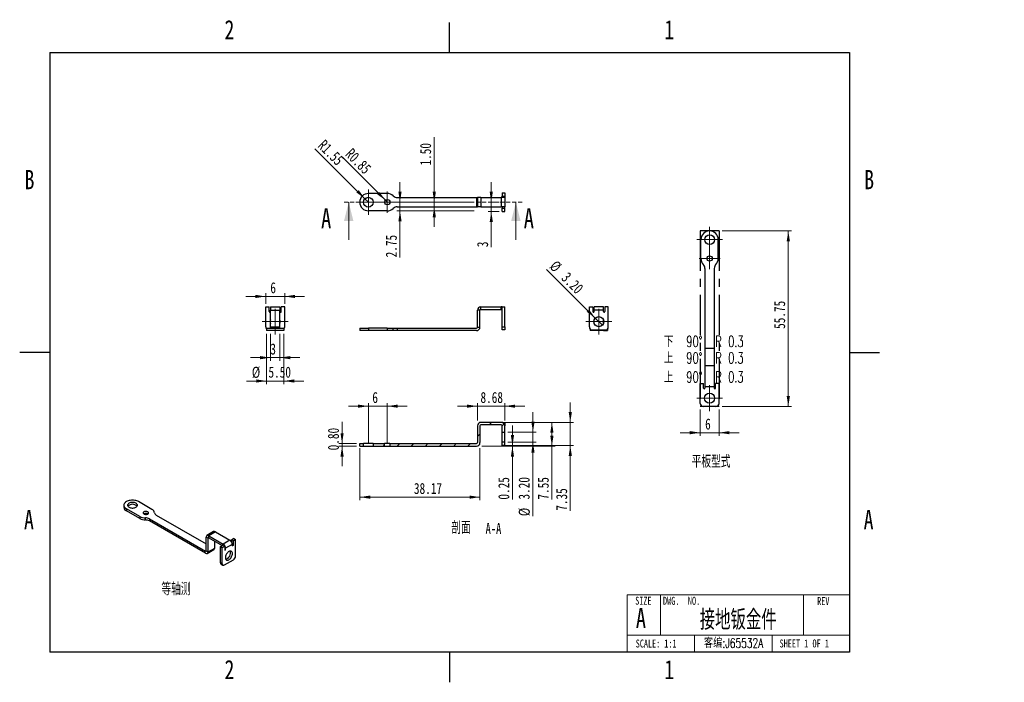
# Model space of a CAD drawing. Header units: millimetres. Extents: x 3 to 316, y 3 to 214.
import ezdxf

# ---------------------------------------------------------------- set-up
doc = ezdxf.new("R2010")
doc.units = ezdxf.units.MM
doc.linetypes.add('CENTERX2', pattern=[20.32, 12.7, -2.54, 2.54, -2.54])
doc.linetypes.add('HIDDEN', pattern=[1.905, 1.27, -0.635])
doc.styles.add('SLDTEXTSTYLE0', font='TXT', dxfattribs={"width": 0.75})
doc.styles.add('SLDTEXTSTYLE1', font='TXT', dxfattribs={"width": 0.694444})
doc.styles.add('SLDTEXTSTYLE2', font='TXT', dxfattribs={"width": 0.7, "bigfont": 'bigfont'})
doc.styles.add('SLDTEXTSTYLE3', font='TXT', dxfattribs={"width": 0.6875})
doc.styles.add('SLDTEXTSTYLE4', font='TXT', dxfattribs={"width": 0.7})
doc.styles.add('SLDTEXTSTYLE5', font='TXT', dxfattribs={"width": 0.653846, "bigfont": 'bigfont'})
doc.dimstyles.new('SLDDIMSTYLE0', dxfattribs={"dimtxt": 3.5, "dimasz": 3.302, "dimexe": 0, "dimexo": 0.0625, "dimgap": 0.875, "dimtad": 1, "dimrnd": 1e-09, "dimzin": 12, "dimdsep": 46, "dimtxsty": 'SLDTEXTSTYLE0', "dimsah": 1, "dimcen": 0.09, "dimadec": 0, "dimazin": 3, "dimtfac": 1, "dimtmove": 0, "dimatfit": 0, "dimfxl": 0, "dimfrac": 2, "dimtolj": 1, "dimtzin": 12, "dimarcsym": 0})
doc.dimstyles.new('SLDDIMSTYLE1', dxfattribs={"dimtxt": 3.5, "dimasz": 3.302, "dimexe": 0, "dimexo": 0.0625, "dimgap": 0.875, "dimtad": 1, "dimrnd": 1e-09, "dimdsep": 46, "dimtxsty": 'SLDTEXTSTYLE0', "dimsah": 1, "dimcen": 0, "dimadec": 0, "dimazin": 2, "dimtfac": 1, "dimtofl": 0, "dimtmove": 0, "dimatfit": 3, "dimfxl": 0, "dimfrac": 2, "dimtolj": 1, "dimtzin": 12, "dimarcsym": 0})
doc.dimstyles.new('SLDDIMSTYLE2', dxfattribs={"dimtxt": 3.5, "dimasz": 3.302, "dimexe": 0, "dimexo": 0.0625, "dimgap": 0.875, "dimtad": 1, "dimrnd": 1e-09, "dimzin": 12, "dimdsep": 46, "dimtxsty": 'SLDTEXTSTYLE0', "dimsah": 1, "dimcen": 0, "dimadec": 0, "dimazin": 3, "dimtfac": 1, "dimtofl": 0, "dimtmove": 0, "dimatfit": 3, "dimfxl": 0, "dimfrac": 2, "dimtolj": 1, "dimtzin": 12, "dimarcsym": 0})
doc.dimstyles.new('SLDDIMSTYLE3', dxfattribs={"dimtxt": 3.5, "dimasz": 3.302, "dimexe": 0, "dimexo": 0.0625, "dimgap": 0.875, "dimtad": 1, "dimrnd": 1e-09, "dimzin": 4, "dimdsep": 46, "dimtxsty": 'SLDTEXTSTYLE0', "dimsah": 1, "dimcen": 0.09, "dimadec": 0, "dimazin": 1, "dimtfac": 1, "dimtmove": 0, "dimatfit": 0, "dimfxl": 0, "dimfrac": 2, "dimtolj": 1, "dimtzin": 12, "dimarcsym": 0})
doc.dimstyles.new('SLDDIMSTYLE4', dxfattribs={"dimtxt": 3.5, "dimasz": 3.302, "dimexe": 0, "dimexo": 0.0625, "dimgap": 0.875, "dimtad": 1, "dimrnd": 1e-09, "dimzin": 4, "dimdsep": 46, "dimtxsty": 'SLDTEXTSTYLE0', "dimblk1": 'NONE', "dimsah": 1, "dimcen": 0, "dimadec": 0, "dimazin": 1, "dimtfac": 1, "dimtmove": 0, "dimatfit": 3, "dimldrblk": 'NONE', "dimfxl": 0, "dimfrac": 2, "dimtolj": 1, "dimtzin": 12, "dimarcsym": 0})
doc.dimstyles.new('SLDDIMSTYLE5', dxfattribs={"dimtxt": 3.5, "dimasz": 3.302, "dimexe": 0, "dimexo": 0.0625, "dimgap": 0.875, "dimtad": 1, "dimrnd": 1e-09, "dimzin": 12, "dimdsep": 46, "dimtxsty": 'SLDTEXTSTYLE0', "dimsah": 1, "dimcen": 0.09, "dimadec": 0, "dimazin": 3, "dimtfac": 1, "dimtofl": 0, "dimtmove": 0, "dimatfit": 3, "dimfxl": 0, "dimfrac": 2, "dimtolj": 1, "dimtzin": 12, "dimarcsym": 0})
doc.dimstyles.new('SLDDIMSTYLE6', dxfattribs={"dimtxt": 3.5, "dimasz": 3.302, "dimexe": 0, "dimexo": 0.0625, "dimgap": 0.875, "dimtad": 1, "dimrnd": 1e-09, "dimdsep": 46, "dimtxsty": 'SLDTEXTSTYLE0', "dimsah": 1, "dimcen": 0.09, "dimadec": 0, "dimazin": 2, "dimtfac": 1, "dimtmove": 0, "dimatfit": 0, "dimfxl": 0, "dimfrac": 2, "dimtolj": 1, "dimtzin": 12, "dimarcsym": 0})
doc.dimstyles.new('SLDDIMSTYLE7', dxfattribs={"dimtxt": 3.5, "dimasz": 3.302, "dimexe": 0, "dimexo": 0.0625, "dimgap": 0.875, "dimtad": 1, "dimrnd": 1e-09, "dimzin": 0, "dimdsep": 46, "dimtxsty": 'SLDTEXTSTYLE0', "dimsah": 1, "dimcen": 0.09, "dimadec": 0, "dimazin": 0, "dimtfac": 1, "dimtmove": 0, "dimatfit": 0, "dimfxl": 0, "dimfrac": 2, "dimtolj": 1, "dimtzin": 12, "dimarcsym": 0})

# ---------------------------------------------------------------- blocks, each defined once
blk = doc.blocks.new('_D')
at = {"color": 7, "linetype": 'Continuous', "lineweight": 18, "transparency": 16777216}
for p, q in [((152.96, 155.64), (152.96, 161.99)), ((155.44, 155.64), (151.96, 155.64)), ((152.96, 155.64), (152.96, 152.64)), ((155.44, 152.64), (151.96, 152.64)), ((152.96, 152.64), (152.96, 141.34))]:
    blk.add_line(p, q, dxfattribs=at)
for points in [[(152.96, 155.64), (153.47, 158.94), (152.46, 158.94)], [(152.96, 152.64), (152.46, 149.33), (153.47, 149.33)]]:
    blk.add_solid(points, dxfattribs=at)
at = {"color": 7, "linetype": 'Continuous', "lineweight": 18, "transparency": 16777216, "insert": (148.45, 141.34), "char_height": 3.5, "attachment_point": 1, "rotation": 90, "style": 'SLDTEXTSTYLE0'}
blk.add_mtext('3', dxfattribs=at)
blk = doc.blocks.new('_D_1')
at = {"color": 7, "linetype": 'Continuous', "lineweight": 18, "transparency": 16777216}
for p, q in [((123.97, 155.64), (123.97, 161.99)), ((147.56, 155.64), (122.97, 155.64)), ((123.97, 155.64), (123.97, 152.89)), ((147.56, 152.89), (122.97, 152.89)), ((123.97, 152.89), (123.97, 138.11))]:
    blk.add_line(p, q, dxfattribs=at)
for points in [[(123.97, 155.64), (124.47, 158.94), (123.46, 158.94)], [(123.97, 152.89), (123.46, 149.58), (124.47, 149.58)]]:
    blk.add_solid(points, dxfattribs=at)
at = {"color": 7, "linetype": 'Continuous', "lineweight": 18, "transparency": 16777216, "insert": (119.45, 138.11), "char_height": 3.5, "attachment_point": 1, "rotation": 90, "style": 'SLDTEXTSTYLE0'}
blk.add_mtext('2.75', dxfattribs=at)
blk = doc.blocks.new('_D_2')
at = {"color": 7, "linetype": 'Continuous', "lineweight": 18, "transparency": 16777216}
for q in [(105.69, 169.89), (119.94, 155.64)]:
    blk.add_line((119.34, 156.24), q, dxfattribs=at)
blk.add_solid([(119.34, 156.24), (117.37, 158.93), (116.65, 158.21)], dxfattribs=at)
at = {"color": 7, "linetype": 'Continuous', "lineweight": 18, "transparency": 16777216, "insert": (108.84, 173.05), "char_height": 3.5, "attachment_point": 1, "rotation": 315, "style": 'SLDTEXTSTYLE0'}
blk.add_mtext('R0.85', dxfattribs=at)
blk = doc.blocks.new('_D_3')
at = {"color": 7, "linetype": 'Continuous', "lineweight": 18, "transparency": 16777216}
for q in [(96.96, 172.62), (113.94, 155.64)]:
    blk.add_line((112.85, 156.73), q, dxfattribs=at)
blk.add_arc((113.94, 155.64), 1.55, 102.1715, 147.1715, dxfattribs=at)
blk.add_solid([(112.85, 156.73), (110.87, 159.43), (110.15, 158.71)], dxfattribs=at)
at = {"color": 7, "linetype": 'Continuous', "lineweight": 18, "transparency": 16777216, "insert": (100.12, 175.79), "char_height": 3.5, "attachment_point": 1, "rotation": 315, "style": 'SLDTEXTSTYLE0'}
blk.add_mtext('R1.55', dxfattribs=at)
blk = doc.blocks.new('_D_4')
at = {"color": 7, "linetype": 'Continuous', "lineweight": 18, "transparency": 16777216}
for p, q in [((134.86, 155.64), (134.86, 176.32)), ((134.86, 154.14), (134.86, 155.64)), ((134.86, 154.14), (134.86, 147.79))]:
    blk.add_line(p, q, dxfattribs=at)
for points in [[(134.86, 155.64), (135.37, 158.94), (134.35, 158.94)], [(134.86, 154.14), (134.35, 150.83), (135.37, 150.83)]]:
    blk.add_solid(points, dxfattribs=at)
at = {"color": 7, "linetype": 'Continuous', "lineweight": 18, "transparency": 16777216, "insert": (130.35, 167.27), "char_height": 3.5, "attachment_point": 1, "rotation": 90, "style": 'SLDTEXTSTYLE0'}
blk.add_mtext('1.50', dxfattribs=at)
blk = doc.blocks.new('SW_CENTERMARKSYMBOL_0')
at = {"color": 0, "linetype": 'Continuous', "lineweight": 0}
for p, q in [((0, 2.5), (0, 4.05)), ((-2.5, 0), (-4.05, 0)), ((0, 0), (-2.5, 0)), ((0, 0), (0, 2.5)), ((0, 0), (0, -2.5)), ((0, 0), (2.5, 0)), ((2.5, 0), (4.05, 0)), ((0, -2.5), (0, -4.05))]:
    blk.add_line(p, q, dxfattribs=at)
blk = doc.blocks.new('SW_CENTERMARKSYMBOL_1')
at = {"color": 0, "linetype": 'Continuous', "lineweight": 0}
for p, q in [((0, 2.5), (0, 3.35)), ((-2.5, 0), (-3.35, 0)), ((0, 0), (-2.5, 0)), ((0, 0), (0, 2.5)), ((0, 0), (0, -2.5)), ((0, 0), (2.5, 0)), ((2.5, 0), (3.35, 0)), ((0, -2.5), (0, -3.35))]:
    blk.add_line(p, q, dxfattribs=at)
blk = doc.blocks.new('_D_5')
at = {"color": 7, "linetype": 'Continuous', "lineweight": 18, "transparency": 16777216}
for q in [(170.54, 134.29), (188.26, 116.57)]:
    blk.add_line((186, 118.83), q, dxfattribs=at)
blk.add_solid([(186, 118.83), (184.03, 121.52), (183.31, 120.81)], dxfattribs=at)
at = {"color": 7, "linetype": 'Continuous', "lineweight": 18, "transparency": 16777216, "char_height": 3.5, "attachment_point": 1, "rotation": 315, "style": 'SLDTEXTSTYLE0'}
for s, insert in [('%%c', (173.71, 137.45)), ('3.20', (177.48, 133.75))]:
    blk.add_mtext(s, dxfattribs=dict(at, insert=insert))
blk = doc.blocks.new('_None')
blk = doc.blocks.new('SW_CENTERMARKSYMBOL_2')
at = {"color": 0, "linetype": 'Continuous', "lineweight": 0}
for p, q in [((0, 2.5), (0, 4.1)), ((-2.5, 0), (-4.1, 0)), ((0, 0), (-2.5, 0)), ((0, 0), (0, 2.5)), ((0, 0), (0, -2.5)), ((0, 0), (2.5, 0)), ((2.5, 0), (4.1, 0)), ((0, -2.5), (0, -4.1))]:
    blk.add_line(p, q, dxfattribs=at)
blk = doc.blocks.new('_D_6')
at = {"color": 7, "linetype": 'Continuous', "lineweight": 18, "transparency": 16777216}
for p, q in [((81.34, 125.7), (74.99, 125.7)), ((81.34, 123.4), (81.34, 126.7)), ((87.34, 125.7), (81.34, 125.7)), ((87.34, 123.4), (87.34, 126.7)), ((87.34, 125.7), (93.69, 125.7))]:
    blk.add_line(p, q, dxfattribs=at)
for points in [[(81.34, 125.7), (78.04, 126.21), (78.04, 125.19)], [(87.34, 125.7), (90.64, 125.19), (90.64, 126.21)]]:
    blk.add_solid(points, dxfattribs=at)
at = {"color": 7, "linetype": 'Continuous', "lineweight": 18, "transparency": 16777216, "insert": (82.78, 130.21), "char_height": 3.5, "attachment_point": 1, "style": 'SLDTEXTSTYLE0'}
blk.add_mtext('6', dxfattribs=at)
blk = doc.blocks.new('_D_7')
at = {"color": 7, "linetype": 'Continuous', "lineweight": 18, "transparency": 16777216}
for p, q in [((82.84, 113.85), (82.84, 105.26)), ((85.84, 113.85), (85.84, 105.26)), ((82.84, 106.26), (76.49, 106.26)), ((82.84, 106.26), (85.84, 106.26)), ((85.84, 106.26), (92.19, 106.26))]:
    blk.add_line(p, q, dxfattribs=at)
for points in [[(82.84, 106.26), (79.54, 106.77), (79.54, 105.75)], [(85.84, 106.26), (89.14, 105.75), (89.14, 106.77)]]:
    blk.add_solid(points, dxfattribs=at)
at = {"color": 7, "linetype": 'Continuous', "lineweight": 18, "transparency": 16777216, "insert": (82.78, 110.77), "char_height": 3.5, "attachment_point": 1, "style": 'SLDTEXTSTYLE0'}
blk.add_mtext('3', dxfattribs=at)
blk = doc.blocks.new('_D_8')
at = {"color": 7, "linetype": 'Continuous', "lineweight": 18, "transparency": 16777216}
for p, q in [((81.59, 113.85), (81.59, 97.85)), ((87.09, 113.85), (87.09, 97.85)), ((81.59, 98.85), (75.24, 98.85)), ((87.09, 98.85), (81.59, 98.85)), ((87.09, 98.85), (93.44, 98.85))]:
    blk.add_line(p, q, dxfattribs=at)
for points in [[(81.59, 98.85), (78.29, 99.36), (78.29, 98.34)], [(87.09, 98.85), (90.39, 98.34), (90.39, 99.36)]]:
    blk.add_solid(points, dxfattribs=at)
at = {"color": 7, "linetype": 'Continuous', "lineweight": 18, "transparency": 16777216, "char_height": 3.5, "attachment_point": 1, "style": 'SLDTEXTSTYLE0'}
for s, insert in [('%%c', (76.91, 103.36)), ('5.50', (82.19, 103.41))]:
    blk.add_mtext(s, dxfattribs=dict(at, insert=insert))
blk = doc.blocks.new('SW_CENTERMARKSYMBOL_3')
at = {"color": 0, "linetype": 'Continuous', "lineweight": 0}
for p, q in [((0, 2.5), (0, 4.1)), ((-2.5, 0), (-4.1, 0)), ((0, 0), (-2.5, 0)), ((0, 0), (0, 2.5)), ((0, 0), (0, -2.5)), ((0, 0), (2.5, 0)), ((2.5, 0), (4.1, 0)), ((0, -2.5), (0, -4.1))]:
    blk.add_line(p, q, dxfattribs=at)
blk = doc.blocks.new('_D_9')
at = {"color": 7, "linetype": 'Continuous', "lineweight": 18, "transparency": 16777216}
for p, q in [((178.06, 85.72), (178.06, 92.07)), ((157.44, 85.72), (179.06, 85.72)), ((178.06, 78.37), (178.06, 85.72)), ((157.44, 78.37), (179.06, 78.37)), ((178.06, 78.37), (178.06, 57.65))]:
    blk.add_line(p, q, dxfattribs=at)
for points in [[(178.06, 85.72), (178.57, 89.02), (177.55, 89.02)], [(178.06, 78.37), (177.55, 75.07), (178.57, 75.07)]]:
    blk.add_solid(points, dxfattribs=at)
at = {"color": 7, "linetype": 'Continuous', "lineweight": 18, "transparency": 16777216, "insert": (173.55, 57.65), "char_height": 3.5, "attachment_point": 1, "rotation": 90, "style": 'SLDTEXTSTYLE0'}
blk.add_mtext('7.35', dxfattribs=at)
blk = doc.blocks.new('_D_10')
at = {"color": 7, "linetype": 'Continuous', "lineweight": 18, "transparency": 16777216}
for p, q in [((148.56, 90.86), (142.21, 90.86)), ((148.56, 86.32), (148.56, 91.86)), ((148.56, 90.86), (157.24, 90.86)), ((157.24, 86.32), (157.24, 91.86)), ((157.24, 90.86), (163.59, 90.86))]:
    blk.add_line(p, q, dxfattribs=at)
for points in [[(148.56, 90.86), (145.26, 91.36), (145.26, 90.35)], [(157.24, 90.86), (160.55, 90.35), (160.55, 91.36)]]:
    blk.add_solid(points, dxfattribs=at)
at = {"color": 7, "linetype": 'Continuous', "lineweight": 18, "transparency": 16777216, "insert": (149.54, 95.37), "char_height": 3.5, "attachment_point": 1, "style": 'SLDTEXTSTYLE0'}
blk.add_mtext('8.68', dxfattribs=at)
blk = doc.blocks.new('_D_11')
at = {"color": 7, "linetype": 'Continuous', "lineweight": 18, "transparency": 16777216}
for p, q in [((149.96, 85.72), (173.22, 85.72)), ((172.22, 78.17), (172.22, 85.72)), ((149.96, 78.17), (173.22, 78.17)), ((172.22, 78.17), (172.22, 61.19))]:
    blk.add_line(p, q, dxfattribs=at)
for points in [[(172.22, 85.72), (171.71, 82.42), (172.73, 82.42)], [(172.22, 78.17), (172.73, 81.47), (171.71, 81.47)]]:
    blk.add_solid(points, dxfattribs=at)
at = {"color": 7, "linetype": 'Continuous', "lineweight": 18, "transparency": 16777216, "insert": (167.71, 61.19), "char_height": 3.5, "attachment_point": 1, "rotation": 90, "style": 'SLDTEXTSTYLE0'}
blk.add_mtext('7.55', dxfattribs=at)
blk = doc.blocks.new('_D_12')
at = {"color": 7, "linetype": 'Continuous', "lineweight": 18, "transparency": 16777216}
for p, q in [((111.19, 77.57), (111.19, 60.97)), ((149.36, 77.57), (149.36, 60.97)), ((111.19, 61.97), (149.36, 61.97))]:
    blk.add_line(p, q, dxfattribs=at)
for points in [[(111.19, 61.97), (114.5, 61.46), (114.5, 62.48)], [(149.36, 61.97), (146.06, 62.48), (146.06, 61.46)]]:
    blk.add_solid(points, dxfattribs=at)
at = {"color": 7, "linetype": 'Continuous', "lineweight": 18, "transparency": 16777216, "insert": (128.4, 66.48), "char_height": 3.5, "attachment_point": 1, "style": 'SLDTEXTSTYLE0'}
blk.add_mtext('38.17', dxfattribs=at)
blk = doc.blocks.new('_D_13')
at = {"color": 7, "linetype": 'Continuous', "lineweight": 18, "transparency": 16777216}
for p, q in [((113.94, 90.86), (107.59, 90.86)), ((113.94, 79.17), (113.94, 91.86)), ((113.94, 90.86), (119.94, 90.86)), ((119.94, 79.17), (119.94, 91.86)), ((119.94, 90.86), (126.29, 90.86))]:
    blk.add_line(p, q, dxfattribs=at)
for points in [[(113.94, 90.86), (110.64, 91.36), (110.64, 90.35)], [(119.94, 90.86), (123.25, 90.35), (123.25, 91.36)]]:
    blk.add_solid(points, dxfattribs=at)
at = {"color": 7, "linetype": 'Continuous', "lineweight": 18, "transparency": 16777216, "insert": (115.18, 95.37), "char_height": 3.5, "attachment_point": 1, "style": 'SLDTEXTSTYLE0'}
blk.add_mtext('6', dxfattribs=at)
blk = doc.blocks.new('_D_14')
at = {"color": 7, "linetype": 'Continuous', "lineweight": 18, "transparency": 16777216}
for p, q in [((166.2, 82.62), (166.2, 88.97)), ((158.24, 82.62), (167.2, 82.62)), ((166.2, 79.42), (166.2, 82.62)), ((158.24, 79.42), (167.2, 79.42)), ((166.2, 79.42), (166.2, 55.93))]:
    blk.add_line(p, q, dxfattribs=at)
for points in [[(166.2, 82.62), (166.71, 85.92), (165.69, 85.92)], [(166.2, 79.42), (165.69, 76.12), (166.71, 76.12)]]:
    blk.add_solid(points, dxfattribs=at)
at = {"color": 7, "linetype": 'Continuous', "lineweight": 18, "transparency": 16777216, "char_height": 3.5, "attachment_point": 1, "rotation": 90, "style": 'SLDTEXTSTYLE0'}
for s, insert in [('3.20', (161.63, 61.2)), ('%%c', (161.69, 55.93))]:
    blk.add_mtext(s, dxfattribs=dict(at, insert=insert))
blk = doc.blocks.new('_D_15')
at = {"color": 7, "linetype": 'Continuous', "lineweight": 18, "transparency": 16777216}
for p, q in [((159.69, 78.37), (159.69, 84.72)), ((157.44, 78.37), (160.69, 78.37)), ((159.69, 78.37), (159.69, 78.12)), ((157.44, 78.12), (160.69, 78.12)), ((159.69, 78.12), (159.69, 61.19))]:
    blk.add_line(p, q, dxfattribs=at)
for points in [[(159.69, 78.37), (160.2, 81.67), (159.18, 81.67)], [(159.69, 78.12), (159.18, 74.82), (160.2, 74.82)]]:
    blk.add_solid(points, dxfattribs=at)
at = {"color": 7, "linetype": 'Continuous', "lineweight": 18, "transparency": 16777216, "insert": (155.18, 61.19), "char_height": 3.5, "attachment_point": 1, "rotation": 90, "style": 'SLDTEXTSTYLE0'}
blk.add_mtext('0.25', dxfattribs=at)
blk = doc.blocks.new('_D_16')
at = {"color": 7, "linetype": 'Continuous', "lineweight": 18, "transparency": 16777216}
for p, q in [((105.57, 78.97), (105.57, 85.89)), ((110.19, 78.97), (104.57, 78.97)), ((105.57, 78.97), (105.57, 78.17)), ((110.19, 78.17), (104.57, 78.17)), ((105.57, 78.17), (105.57, 71.82))]:
    blk.add_line(p, q, dxfattribs=at)
for points in [[(105.57, 78.97), (106.08, 82.27), (105.07, 82.27)], [(105.57, 78.17), (105.07, 74.87), (106.08, 74.87)]]:
    blk.add_solid(points, dxfattribs=at)
at = {"color": 7, "linetype": 'Continuous', "lineweight": 18, "transparency": 16777216, "insert": (101.06, 76.83), "char_height": 3.5, "attachment_point": 1, "rotation": 90, "style": 'SLDTEXTSTYLE0'}
blk.add_mtext('0.80', dxfattribs=at)
blk = doc.blocks.new('SW_NOTE_0')
at = {"color": 0, "linetype": 'Continuous', "lineweight": 0, "attachment_point": 2}
for s, insert, char_height, style in [('\\M+19655\\M+196CA', (4.87, 5.16), 4, 'SLDTEXTSTYLE2'), ('A-A', (15.19, 4.67), 3.5, 'SLDTEXTSTYLE4')]:
    blk.add_mtext(s, dxfattribs=dict(at, insert=insert, char_height=char_height, style=style))
blk = doc.blocks.new('_D_17')
at = {"color": 7, "linetype": 'Continuous', "lineweight": 18, "transparency": 16777216}
for p, q in [((226.31, 146.5), (248.31, 146.5)), ((247.31, 146.5), (247.31, 90.75)), ((226.31, 90.75), (248.31, 90.75))]:
    blk.add_line(p, q, dxfattribs=at)
for points in [[(247.31, 146.5), (246.8, 143.2), (247.82, 143.2)], [(247.31, 90.75), (247.82, 94.05), (246.8, 94.05)]]:
    blk.add_solid(points, dxfattribs=at)
at = {"color": 7, "linetype": 'Continuous', "lineweight": 18, "transparency": 16777216, "insert": (242.8, 115.39), "char_height": 3.5, "attachment_point": 1, "rotation": 90, "style": 'SLDTEXTSTYLE0'}
blk.add_mtext('55.75', dxfattribs=at)
blk = doc.blocks.new('_D_18')
at = {"color": 7, "linetype": 'Continuous', "lineweight": 18, "transparency": 16777216}
for p, q in [((219.31, 89.75), (219.31, 81.44)), ((225.31, 89.75), (225.31, 81.44)), ((219.31, 82.44), (212.96, 82.44)), ((225.31, 82.44), (219.31, 82.44)), ((225.31, 82.44), (231.66, 82.44))]:
    blk.add_line(p, q, dxfattribs=at)
for points in [[(219.31, 82.44), (216.01, 82.95), (216.01, 81.93)], [(225.31, 82.44), (228.61, 81.93), (228.61, 82.95)]]:
    blk.add_solid(points, dxfattribs=at)
at = {"color": 7, "linetype": 'Continuous', "lineweight": 18, "transparency": 16777216, "insert": (220.89, 86.95), "char_height": 3.5, "attachment_point": 1, "style": 'SLDTEXTSTYLE0'}
blk.add_mtext('6', dxfattribs=at)
blk = doc.blocks.new('SW_CENTERMARKSYMBOL_4')
at = {"color": 0, "linetype": 'Continuous', "lineweight": 0}
for p, q in [((0, 2.5), (0, 3.35)), ((-2.5, 0), (-3.35, 0)), ((0, 0), (-2.5, 0)), ((0, 0), (0, 2.5)), ((0, 0), (0, -2.5)), ((0, 0), (2.5, 0)), ((2.5, 0), (3.35, 0)), ((0, -2.5), (0, -3.35))]:
    blk.add_line(p, q, dxfattribs=at)
blk = doc.blocks.new('SW_CENTERMARKSYMBOL_5')
at = {"color": 0, "linetype": 'Continuous', "lineweight": 0}
for p, q in [((0, 2.5), (0, 4.05)), ((-2.5, 0), (-4.05, 0)), ((0, 0), (-2.5, 0)), ((0, 0), (0, 2.5)), ((0, 0), (0, -2.5)), ((0, 0), (2.5, 0)), ((2.5, 0), (4.05, 0)), ((0, -2.5), (0, -4.05))]:
    blk.add_line(p, q, dxfattribs=at)
blk = doc.blocks.new('SW_CENTERMARKSYMBOL_6')
at = {"color": 0, "linetype": 'Continuous', "lineweight": 0}
for p, q in [((0, 2.5), (0, 4.1)), ((-2.5, 0), (-4.1, 0)), ((0, 0), (-2.5, 0)), ((0, 0), (0, 2.5)), ((0, 0), (0, -2.5)), ((0, 0), (2.5, 0)), ((2.5, 0), (4.1, 0)), ((0, -2.5), (0, -4.1))]:
    blk.add_line(p, q, dxfattribs=at)

msp = doc.modelspace()

# ---------------------------------------------------------------- hatches: boundary and pattern name
at = {"linetype": 'Continuous', "lineweight": 18}
h = msp.add_hatch(dxfattribs=at)
h.set_pattern_fill('ANSI31', style=0)
edge = h.paths.add_edge_path(flags=0)
edge.add_line((148.265, 78.971), (120.795, 78.971))
edge.add_line((120.795, 78.971), (120.795, 78.171))
edge.add_line((120.795, 78.171), (148.265, 78.171))
edge.add_arc((148.265, 79.271), 1.1, 270, 360)
edge.add_line((149.365, 79.271), (149.365, 84.621))
edge.add_arc((149.665, 84.621), 0.3, 90, 180, ccw=False)
edge.add_line((149.665, 84.921), (156.145, 84.921))
edge.add_arc((156.145, 84.621), 0.3, 0, 90, ccw=False)
edge.add_line((156.445, 84.621), (156.445, 82.621))
edge.add_line((156.445, 82.621), (157.245, 82.621))
edge.add_line((157.245, 82.621), (157.245, 84.621))
edge.add_arc((156.145, 84.621), 1.1, 0, 90)
edge.add_line((156.145, 85.721), (149.665, 85.721))
edge.add_arc((149.665, 84.621), 1.1, 90, 180)
edge.add_line((148.565, 84.621), (148.565, 79.271))
edge.add_arc((148.265, 79.271), 0.3, 270, 360, ccw=False)
h = msp.add_hatch(dxfattribs=at)
h.set_pattern_fill('ANSI31', style=0)
h.paths.add_polyline_path([(111.195, 78.971), (111.195, 78.171), (112.395, 78.171), (112.395, 78.971)], flags=0)
h = msp.add_hatch(dxfattribs=at)
h.set_pattern_fill('ANSI31', style=0)
h.paths.add_polyline_path([(119.095, 78.971), (115.495, 78.971), (115.495, 78.171), (119.095, 78.171)], flags=0)
h = msp.add_hatch(dxfattribs=at)
h.set_pattern_fill('ANSI31', style=0)
h.paths.add_polyline_path([(156.445, 78.371), (157.245, 78.371), (157.245, 79.421), (156.445, 79.421)], flags=0)

# ---------------------------------------------------------------- linework, layer by layer
at = {"color": 7, "linetype": 'Continuous'}
for p, q in [((139.7, 203.2), (139.7, 212.725)), ((12.7, 203.2), (12.7, 12.7)), ((12.7, 203.2), (266.7, 203.2)), ((266.7, 203.2), (266.7, 12.7)), ((12.7, 107.95), (3.175, 107.95)), ((266.7, 107.95), (276.225, 107.95)), ((266.7, 12.7), (12.7, 12.7)), ((139.7, 12.7), (139.7, 3.175))]:
    msp.add_line(p, q, dxfattribs=at)
at = {"color": 7, "linetype": 'Continuous', "lineweight": 25}
for p, q in [((119.945, 158.386), (113.945, 158.386)), ((123.077, 157.136), (148.265, 157.136)), ((148.265, 157.136), (148.265, 154.136)), ((148.265, 157.136), (148.565, 157.136)), ((148.565, 157.136), (148.565, 154.136)), ((149.665, 157.136), (148.565, 157.136)), ((149.665, 157.136), (149.665, 154.136)), ((149.665, 157.136), (156.145, 157.136)), ((156.145, 157.136), (156.145, 154.136)), ((157.245, 157.136), (156.145, 157.136)), ((156.445, 158.636), (157.245, 158.636)), ((156.445, 158.636), (156.445, 157.536)), ((156.445, 157.536), (157.245, 157.536)), ((156.445, 157.136), (156.445, 157.536)), ((157.245, 158.636), (157.245, 157.536)), ((157.245, 157.536), (157.245, 157.136)), ((157.245, 157.136), (157.245, 154.136)), ((123.077, 154.136), (148.265, 154.136)), ((148.265, 154.136), (148.565, 154.136)), ((149.665, 154.136), (148.565, 154.136)), ((149.665, 154.136), (156.145, 154.136)), ((157.245, 154.136), (156.145, 154.136)), ((156.445, 154.136), (156.445, 153.736)), ((156.445, 153.736), (157.245, 153.736)), ((156.445, 152.636), (156.445, 153.736)), ((157.245, 153.736), (157.245, 154.136)), ((157.245, 152.636), (157.245, 153.736)), ((119.945, 152.886), (113.945, 152.886)), ((156.445, 152.636), (157.245, 152.636)), ((219.559, 137.748), (219.559, 143.748)), ((225.059, 137.748), (225.059, 143.748)), ((220.809, 134.616), (220.809, 96.598)), ((223.809, 134.616), (223.809, 96.598)), ((81.342, 116.048), (81.342, 122.398)), ((81.342, 122.398), (82.442, 122.398)), ((82.442, 120.898), (82.442, 122.398)), ((82.842, 122.398), (82.842, 121.298)), ((82.842, 122.398), (85.842, 122.398)), ((85.842, 122.398), (85.842, 121.298)), ((86.242, 120.898), (86.242, 122.398)), ((87.342, 122.398), (86.242, 122.398)), ((87.342, 116.048), (87.342, 122.398)), ((149.665, 121.598), (149.665, 122.398)), ((149.665, 122.398), (156.145, 122.398)), ((156.145, 121.598), (156.145, 122.398)), ((156.445, 122.398), (157.245, 122.398)), ((156.445, 116.048), (156.445, 122.398)), ((157.245, 116.048), (157.245, 122.398)), ((184.132, 116.048), (184.132, 122.398)), ((184.132, 122.398), (185.232, 122.398)), ((185.232, 122.398), (185.232, 120.898)), ((185.632, 121.298), (185.632, 122.398)), ((188.632, 122.398), (185.632, 122.398)), ((188.632, 121.298), (188.632, 122.398)), ((189.032, 122.398), (189.032, 120.898)), ((190.132, 122.398), (189.032, 122.398)), ((190.132, 116.048), (190.132, 122.398)), ((82.842, 115.948), (82.842, 121.298)), ((82.842, 121.298), (85.842, 121.298)), ((85.842, 115.948), (85.842, 121.298)), ((149.365, 121.298), (148.565, 121.298)), ((148.565, 115.948), (148.565, 121.298)), ((149.365, 115.948), (149.365, 121.298)), ((149.665, 121.598), (156.145, 121.598)), ((185.632, 120.898), (185.632, 121.298)), ((188.632, 121.298), (185.632, 121.298)), ((188.632, 120.898), (188.632, 121.298)), ((85.842, 115.948), (82.842, 115.948)), ((82.842, 115.648), (82.842, 115.948)), ((85.842, 115.648), (85.842, 115.948)), ((148.565, 115.948), (149.365, 115.948)), ((156.445, 116.048), (157.245, 116.048)), ((156.445, 115.048), (156.445, 116.048)), ((157.245, 116.048), (157.245, 115.048)), ((185.632, 117.141), (185.632, 118.255)), ((188.632, 117.141), (188.632, 118.255)), ((81.592, 115.648), (81.592, 114.848)), ((81.592, 115.648), (87.092, 115.648)), ((87.092, 114.848), (81.592, 114.848)), ((87.092, 115.648), (87.092, 114.848)), ((111.195, 115.648), (111.195, 114.848)), ((111.195, 115.648), (113.945, 115.648)), ((113.945, 114.848), (111.195, 114.848)), ((113.945, 115.648), (113.945, 114.848)), ((119.945, 115.648), (113.945, 115.648)), ((119.945, 114.848), (113.945, 114.848)), ((119.945, 115.648), (119.945, 114.848)), ((119.945, 115.648), (121.838, 115.648)), ((121.838, 114.848), (119.945, 114.848)), ((121.838, 114.848), (121.838, 115.648)), ((121.838, 115.648), (123.077, 115.648)), ((123.077, 114.848), (121.838, 114.848)), ((123.077, 115.648), (123.077, 114.848)), ((123.077, 115.648), (148.265, 115.648)), ((148.265, 114.848), (123.077, 114.848)), ((157.245, 115.048), (156.445, 115.048)), ((184.382, 115.387), (184.382, 114.848)), ((185.138, 114.848), (184.382, 114.848)), ((185.132, 115.048), (189.132, 115.048)), ((185.138, 114.848), (185.138, 115.048)), ((185.632, 114.848), (185.138, 114.848)), ((185.632, 114.848), (185.632, 115.048)), ((188.632, 114.848), (185.632, 114.848)), ((188.632, 114.848), (188.632, 115.048)), ((188.632, 114.848), (189.127, 114.848)), ((189.127, 114.848), (189.127, 115.048)), ((189.127, 114.848), (189.882, 114.848)), ((189.882, 115.387), (189.882, 114.848)), ((219.309, 91.748), (219.309, 98.098)), ((219.309, 98.098), (220.409, 98.098)), ((220.409, 96.598), (220.409, 98.098)), ((224.209, 96.598), (224.209, 98.098)), ((225.309, 98.098), (224.209, 98.098)), ((225.309, 91.748), (225.309, 98.098)), ((224.309, 90.748), (220.309, 90.748)), ((148.565, 84.621), (148.565, 79.271)), ((149.365, 84.621), (149.365, 79.271)), ((156.145, 85.721), (149.665, 85.721)), ((156.145, 84.921), (149.665, 84.921)), ((156.445, 85.721), (157.245, 85.721)), ((156.445, 85.679), (156.445, 85.721)), ((156.445, 82.621), (156.445, 84.621)), ((157.245, 85.721), (157.245, 84.621)), ((157.245, 82.621), (157.245, 84.621)), ((156.445, 82.621), (157.245, 82.621)), ((156.445, 79.421), (156.445, 82.621)), ((157.245, 79.421), (157.245, 82.621)), ((111.195, 78.971), (112.395, 78.971)), ((111.195, 78.171), (111.195, 78.971)), ((112.395, 78.171), (112.395, 78.971)), ((115.495, 78.971), (112.395, 78.971)), ((115.495, 78.971), (115.495, 78.171)), ((115.495, 78.971), (119.095, 78.971)), ((120.795, 78.971), (119.095, 78.971)), ((119.095, 78.171), (119.095, 78.971)), ((120.795, 78.971), (120.795, 78.171)), ((120.795, 78.971), (148.265, 78.971)), ((157.245, 79.421), (156.445, 79.421)), ((156.445, 78.371), (156.445, 79.421)), ((157.245, 78.371), (156.445, 78.371)), ((157.245, 78.371), (157.245, 79.421)), ((111.195, 78.171), (112.395, 78.171)), ((112.395, 78.171), (115.495, 78.171)), ((115.495, 78.171), (119.095, 78.171)), ((119.095, 78.171), (120.795, 78.171)), ((120.795, 78.171), (148.265, 78.171)), ((45.197, 58.084), (40.954, 60.534)), ((36.26, 59.411), (36.26, 58.758)), ((41.308, 55.839), (37.065, 58.288)), ((37.065, 58.288), (37.065, 57.635)), ((41.308, 55.186), (37.065, 57.635)), ((46.528, 56.295), (62.429, 47.116)), ((41.308, 55.839), (41.308, 55.186)), ((43.181, 54.722), (43.181, 55.375)), ((44.407, 55.071), (44.407, 54.418)), ((44.407, 55.071), (62.217, 44.789)), ((62.217, 44.136), (44.407, 54.418)), ((64.778, 51.008), (62.657, 49.784)), ((65.328, 50.954), (63.207, 49.729)), ((65.328, 50.954), (69.91, 48.309)), ((62.995, 48.954), (62.429, 49.28)), ((62.429, 44.912), (62.429, 49.28)), ((62.995, 48.954), (63.207, 49.076)), ((62.995, 44.585), (62.995, 48.954)), ((63.207, 49.729), (67.789, 47.084)), ((63.207, 49.076), (63.207, 49.729)), ((63.207, 49.076), (67.435, 46.635)), ((65.116, 45.81), (65.116, 47.974)), ((69.91, 48.309), (67.789, 47.084)), ((67.789, 46.758), (67.789, 47.084)), ((70.688, 46.962), (68.567, 45.737)), ((71.183, 48.799), (70.405, 48.35)), ((70.405, 48.35), (70.971, 48.023)), ((70.405, 47.818), (70.405, 48.35)), ((70.688, 46.635), (70.688, 46.962)), ((70.688, 46.962), (70.971, 46.798)), ((71.749, 48.472), (70.971, 48.023)), ((70.971, 48.023), (70.971, 46.798)), ((71.183, 48.799), (71.749, 48.472)), ((71.749, 43.287), (71.749, 48.472)), ((62.429, 44.912), (62.217, 44.789)), ((62.429, 44.912), (62.995, 44.585)), ((62.767, 44.081), (64.888, 45.306)), ((62.995, 44.585), (65.116, 45.81)), ((66.94, 46.349), (67.718, 46.798)), ((66.94, 46.349), (67.506, 46.023)), ((66.94, 41.164), (66.94, 46.349)), ((67.506, 46.023), (68.284, 46.472)), ((67.506, 40.838), (67.506, 46.023)), ((67.718, 46.798), (68.284, 46.472)), ((68.284, 46.472), (68.284, 45.247)), ((68.284, 45.9), (68.567, 45.737)), ((68.284, 45.574), (68.567, 45.41)), ((68.567, 45.41), (68.567, 45.737)), ((66.94, 41.164), (67.506, 40.838)), ((67.148, 40.707), (67.713, 40.38)), ((68.213, 40.429), (71.042, 42.062))]:
    msp.add_line(p, q, dxfattribs=at)
at = {"color": 7, "linetype": 'HIDDEN', "lineweight": 18}
msp.add_line((162.771, 155.636), (105.669, 155.636), dxfattribs=at)
at = {"color": 7, "linetype": 'Continuous', "lineweight": 18}
for p, q in [((107.669, 143.636), (107.669, 155.636)), ((160.771, 143.636), (160.771, 155.636)), ((266.7, 62.594), (266.7, 12.7)), ((196.171, 30.985), (266.7, 30.985)), ((196.171, 30.985), (196.171, 12.7)), ((206.675, 30.985), (206.675, 18.107)), ((252.173, 30.985), (252.173, 18.107)), ((196.171, 18.107), (266.7, 18.107)), ((217.536, 18.107), (217.536, 12.7)), ((242.223, 18.107), (242.223, 12.7)), ((266.7, 12.7), (26.769, 12.7))]:
    msp.add_line(p, q, dxfattribs=at)
at = {"color": 7, "linetype": 'CENTERX2'}
for p, q in [((219.309, 146.498), (219.309, 90.748)), ((225.309, 146.498), (219.309, 146.498)), ((225.309, 146.498), (225.309, 90.748)), ((220.809, 109.328), (223.809, 109.328)), ((220.809, 103.778), (223.809, 103.778)), ((220.809, 97.098), (223.809, 97.098)), ((225.309, 90.748), (219.309, 90.748))]:
    msp.add_line(p, q, dxfattribs=at)
at = {"color": 7, "linetype": 'Continuous', "lineweight": 25, "flags": 128}
for points in [[(156.445, 122.356), (156.359, 122.377), (156.145, 122.398)], [(40.954, 60.534), (40.684, 60.671), (40.385, 60.786), (40.062, 60.878), (39.721, 60.945), (39.369, 60.985), (39.01, 60.999), (38.651, 60.985), (38.298, 60.945), (37.957, 60.878), (37.635, 60.786), (37.336, 60.671), (37.065, 60.534), (36.828, 60.377), (36.628, 60.205), (36.469, 60.019), (36.353, 59.822), (36.283, 59.618), (36.26, 59.411), (36.283, 59.204), (36.353, 59), (36.469, 58.804), (36.628, 58.617), (36.828, 58.445), (37.065, 58.288)], [(37.914, 60.044), (37.74, 59.924), (37.605, 59.789), (37.513, 59.643), (37.466, 59.489), (37.466, 59.333), (37.513, 59.179), (37.605, 59.033), (37.74, 58.898), (37.914, 58.778), (38.121, 58.678), (38.355, 58.6), (38.609, 58.547), (38.875, 58.52), (39.145, 58.52), (39.411, 58.547), (39.665, 58.6), (39.899, 58.678), (40.106, 58.778), (40.279, 58.898), (40.414, 59.033), (40.507, 59.179), (40.554, 59.333), (40.554, 59.489), (40.507, 59.643), (40.414, 59.789), (40.279, 59.924), (40.106, 60.044), (39.899, 60.144), (39.665, 60.222), (39.411, 60.275), (39.145, 60.302), (38.875, 60.302), (38.609, 60.275), (38.355, 60.222), (38.121, 60.144), (37.914, 60.044)], [(42.651, 57.309), (42.525, 57.216), (42.441, 57.108), (42.404, 56.991), (42.416, 56.873), (42.477, 56.76), (42.583, 56.659), (42.728, 56.576), (42.903, 56.514), (43.099, 56.479), (43.304, 56.472), (43.505, 56.493), (43.692, 56.542), (43.853, 56.615), (43.98, 56.708), (44.064, 56.816), (44.101, 56.932), (44.088, 57.05), (44.027, 57.163), (43.921, 57.264), (43.777, 57.348), (43.601, 57.409), (43.406, 57.444), (43.201, 57.452), (42.999, 57.43), (42.813, 57.382), (42.651, 57.309)], [(68.284, 45.247), (68.295, 45.191), (68.325, 45.156), (68.371, 45.147), (68.425, 45.165), (68.479, 45.209), (68.525, 45.271), (68.556, 45.342), (68.567, 45.41)], [(70.759, 44.063), (70.742, 44.28), (70.691, 44.47), (70.607, 44.629), (70.494, 44.75), (70.355, 44.83), (70.193, 44.868), (70.014, 44.861), (69.824, 44.81), (69.627, 44.716), (69.431, 44.583), (69.24, 44.414), (69.062, 44.215), (68.9, 43.991), (68.761, 43.749), (68.648, 43.497), (68.564, 43.243), (68.513, 42.993), (68.496, 42.757), (68.513, 42.54), (68.564, 42.349), (68.648, 42.191), (68.761, 42.07), (68.9, 41.989), (69.062, 41.952), (69.24, 41.959), (69.431, 42.01), (69.627, 42.103), (69.824, 42.237), (70.014, 42.405), (70.193, 42.605), (70.355, 42.829), (70.494, 43.07), (70.607, 43.322), (70.691, 43.577), (70.742, 43.826), (70.759, 44.063)], [(70.971, 46.798), (70.96, 46.73), (70.93, 46.659), (70.884, 46.597), (70.83, 46.553), (70.775, 46.534), (70.73, 46.543), (70.699, 46.579), (70.688, 46.635)]]:
    msp.add_lwpolyline(points, dxfattribs=at)
at = {"color": 7, "linetype": 'Continuous', "lineweight": 25}
for centre, radius in [((113.945, 155.636), 1.55), ((119.945, 155.636), 0.85), ((222.309, 143.748), 1.55), ((222.309, 137.748), 0.85), ((187.132, 117.698), 1.6), ((222.309, 93.398), 1.6)]:
    msp.add_circle(centre, radius, dxfattribs=at)
for centre, radius, start, end in [((113.945, 155.636), 2.75, 90, 270), ((119.945, 155.636), 2.75, 46.49171, 90), ((123.077, 158.936), 1.8, 226.49171, 270), ((119.945, 155.636), 2.75, 270, 313.50829), ((123.077, 152.336), 1.8, 90, 133.50829), ((222.309, 143.748), 2.75, 0, 180), ((222.309, 137.748), 2.75, 180, 223.50829), ((222.309, 137.748), 2.75, 316.49171, 0), ((219.009, 134.616), 1.8, 0, 43.50829), ((225.609, 134.616), 1.8, 136.49171, 180), ((149.665, 121.298), 1.1, 90, 180), ((82.642, 120.898), 0.2, 180, 0), ((86.042, 120.898), 0.2, 180, 0), ((149.665, 121.298), 0.3, 90, 180), ((156.145, 121.298), 0.3, 0, 90), ((185.432, 120.898), 0.2, 180, 0), ((188.832, 120.898), 0.2, 180, 0), ((82.342, 116.048), 1, 180, 221.40962), ((84.342, 117.698), 1.6, 159.63587, 200.36413), ((84.342, 117.698), 1.6, 0, 20.36413), ((84.342, 117.698), 1.6, 339.63587, 0), ((86.342, 116.048), 1, 318.59038, 0), ((148.265, 115.948), 0.3, 270, 0), ((148.265, 115.948), 1.1, 270, 0), ((185.132, 116.048), 1, 180, 270), ((189.132, 116.048), 1, 270, 0), ((220.609, 96.598), 0.2, 180, 0), ((224.009, 96.598), 0.2, 180, 0), ((220.309, 91.748), 1, 180, 270), ((224.309, 91.748), 1, 270, 0), ((149.665, 84.621), 1.1, 90, 180), ((149.665, 84.621), 0.3, 90, 180), ((156.145, 84.621), 1.1, 0, 90), ((156.145, 84.621), 0.3, 0, 90), ((148.265, 79.271), 0.3, 270, 0), ((148.265, 79.271), 1.1, 270, 0), ((39.01, 57.678), 2.015, 44.25379, 135.74621), ((37.642, 58.899), 1.389, 185.8452, 245.47494), ((43.252, 55.529), 1.275, 60.16093, 119.83907), ((44.608, 56.806), 1.408, 8.0502, 65.25419), ((46.914, 57.132), 0.921, 188.0502, 245.25419), ((43.162, 59.31), 3.935, 241.87904, 270.2672), ((43.162, 58.656), 3.935, 241.87904, 270.2672), ((43.193, 52.799), 2.576, 61.87904, 90.2672), ((43.193, 52.146), 2.576, 61.87904, 90.2672), ((65.006, 50.504), 0.553, 54.38242, 114.30712), ((62.903, 49.357), 0.48, 50.79671, 189.21404), ((63.124, 48.975), 0.131, 50.79671, 189.21404), ((66.878, 45.66), 1.69, 2.60548, 57.39452), ((68.999, 46.885), 1.69, 2.60548, 57.39452), ((62.3, 44.891), 0.131, 230.79671, 9.21404), ((62.521, 44.508), 0.48, 230.79671, 9.21404), ((64.577, 45.75), 0.542, 305.01333, 6.29885), ((68.106, 44.288), 2.07, 283.69275, 16.31263), ((67.43, 41.11), 0.493, 173.70115, 234.98667), ((67.937, 40.768), 0.437, 170.78596, 309.20329), ((70.214, 43.357), 1.537, 302.60548, 357.39452)]:
    msp.add_arc(centre, radius, start, end, dxfattribs=at)
at = {"color": 7, "linetype": 'Continuous', "lineweight": 18}
for points in [[(107.669, 155.636), (106.169, 149.636), (109.169, 149.636)], [(160.771, 155.636), (159.271, 149.636), (162.271, 149.636)]]:
    msp.add_solid(points, dxfattribs=at)

# ---------------------------------------------------------------- block references
at = {"color": 7, "linetype": 'Continuous', "lineweight": 0}
for name, p in [('SW_CENTERMARKSYMBOL_0', (113.945, 155.636)), ('SW_CENTERMARKSYMBOL_1', (119.945, 155.636)), ('SW_CENTERMARKSYMBOL_5', (222.309, 143.748)), ('SW_CENTERMARKSYMBOL_4', (222.309, 137.748)), ('SW_CENTERMARKSYMBOL_3', (84.342, 117.698)), ('SW_CENTERMARKSYMBOL_2', (187.132, 117.698)), ('SW_CENTERMARKSYMBOL_6', (222.309, 93.398)), ('SW_NOTE_0', (138.458, 49.128))]:
    msp.add_blockref(name, p, dxfattribs=at)

# ---------------------------------------------------------------- texts
for s, insert, char_height, attachment_point, style in [('2', (69.789, 213.47), 6.096, 2, 'SLDTEXTSTYLE0'), ('1', (209.489, 213.47), 6.096, 2, 'SLDTEXTSTYLE0'), ('B', (6.303, 165.845), 6.096, 2, 'SLDTEXTSTYLE0'), ('B', (273.003, 165.845), 6.096, 2, 'SLDTEXTSTYLE0'), ('\\M+189BA  90\\M+1818B  R 0.3', (220.425, 113.153), 3.5, 2, 'SLDTEXTSTYLE5'), ('\\M+18FE3  90\\M+1818B  R 0.3', (220.425, 107.926), 3.5, 2, 'SLDTEXTSTYLE5'), ('\\M+18FE3  90\\M+1818B  R 0.3', (220.425, 101.871), 3.5, 2, 'SLDTEXTSTYLE5'), ('\\M+195BD\\M+194C2\\M+18C5E\\M+18EAE', (222.769, 75.283), 4, 2, 'SLDTEXTSTYLE2'), ('A', (6.107, 57.895), 6.096, 2, 'SLDTEXTSTYLE0'), ('A', (272.807, 57.895), 6.096, 2, 'SLDTEXTSTYLE0'), ('\\M+19399轴测', (52.825, 34.816), 4, 2, 'SLDTEXTSTYLE2'), ('SIZE', (198.68, 30.358), 2.54, 1, 'SLDTEXTSTYLE0'), ('DWG.  NO.', (207.481, 30.323), 2.54, 1, 'SLDTEXTSTYLE1'), ('REV', (256.485, 30.223), 2.54, 1, 'SLDTEXTSTYLE0'), ('\\M+190DA\\M+1926E钣\\M+18BE0\\M+18C8F', (231.392, 26.182), 6.35, 2, 'SLDTEXTSTYLE2'), ('A', (198.88, 26.724), 6.35, 1, 'SLDTEXTSTYLE0'), ('SCALE: 1:1', (198.849, 16.765), 2.54, 1, 'SLDTEXTSTYLE0'), ('\\M+18B71编:J65532A', (229.932, 17.126), 3, 2, 'SLDTEXTSTYLE2'), ('SHEET 1 OF 1', (244.531, 16.773), 2.54, 1, 'SLDTEXTSTYLE3'), ('2', (69.789, 10.27), 6.096, 2, 'SLDTEXTSTYLE0'), ('1', (209.489, 10.27), 6.096, 2, 'SLDTEXTSTYLE0')]:
    msp.add_mtext(s, dxfattribs=dict(at, insert=insert, char_height=char_height, attachment_point=attachment_point, style=style))
at = {"color": 7, "linetype": 'Continuous', "char_height": 6.35, "attachment_point": 1, "style": 'SLDTEXTSTYLE0'}
for insert in [(98.9, 153.722), (163.276, 153.722)]:
    msp.add_mtext('A', dxfattribs=dict(at, insert=insert))

# ---------------------------------------------------------------- dimensions: what is measured, and where the dimension line sits
at = {"color": 7, "linetype": 'Continuous', "lineweight": 18}
for center, mpoint, dimstyle, picture, middle in [((113.945, 155.636), (112.849, 156.732), 'SLDDIMSTYLE2', '_D_3', (101.012, 168.568)), ((119.945, 155.636), (119.344, 156.237), 'SLDDIMSTYLE1', '_D_2', (109.705, 165.875))]:
    dim = msp.add_radius_dim(center=center, mpoint=mpoint, dimstyle=dimstyle, dxfattribs=at)
    dim.commit()
    dim.dimension.update_dxf_attribs({"geometry": picture, "text_midpoint": middle, "dimtype": 164})
for base, p1, p2, angle, dimstyle, picture, middle in [((134.86, 155.636), (122.25, 154.136), (148.265, 155.636), 90, 'SLDDIMSTYLE3', '_D_4', (134.86, 171.791)), ((121.187, 152.886), (148.565, 155.636), (148.565, 152.886), 90, 'SLDDIMSTYLE0', '_D_1', (121.187, 142.636)), ((150.185, 152.636), (156.445, 155.636), (156.445, 152.636), 90, 'SLDDIMSTYLE0', '_D', (150.185, 142.636)), ((247.309, 90.748), (225.309, 146.498), (225.309, 90.748), 90, 'SLDDIMSTYLE5', '_D_17', (247.309, 121.213)), ((85.842, 106.259), (82.842, 114.848), (85.842, 114.848), 0, 'SLDDIMSTYLE0', '_D_7', (84.076, 106.259)), ((175.282, 85.721), (156.445, 78.371), (156.445, 85.721), 90, 'SLDDIMSTYLE0', '_D_9', (175.282, 62.171)), ((105.574, 78.171), (111.195, 78.971), (111.195, 78.171), 90, 'SLDDIMSTYLE7', '_D_16', (105.574, 81.36)), ((169.441, 85.721), (148.965, 78.171), (148.965, 85.721), 90, 'SLDDIMSTYLE5', '_D_11', (169.441, 65.718)), ((156.909, 78.121), (156.445, 78.371), (156.445, 78.121), 90, 'SLDDIMSTYLE6', '_D_15', (156.909, 65.718))]:
    dim = msp.add_linear_dim(base=base, p1=p1, p2=p2, angle=angle, dimstyle=dimstyle, dxfattribs=at)
    dim.commit()
    dim.dimension.update_dxf_attribs({"geometry": picture, "text_midpoint": middle, "dimtype": 160})
dim = msp.add_diameter_dim_2p(p1=(188.264, 116.567), p2=(186.001, 118.829), dimstyle='SLDDIMSTYLE4', dxfattribs=at)
dim.commit()
dim.dimension.update_dxf_attribs({"geometry": '_D_5', "text_midpoint": (175.446, 129.385), "dimtype": 163})
for base, p1, p2, dimstyle, picture, middle in [((81.342, 125.7), (87.342, 122.398), (81.342, 122.398), 'SLDDIMSTYLE0', '_D_6', (84.076, 125.7)), ((119.945, 93.634), (113.945, 78.171), (119.945, 78.171), 'SLDDIMSTYLE0', '_D_13', (116.471, 93.634)), ((157.245, 93.634), (148.565, 85.321), (157.245, 85.321), 'SLDDIMSTYLE0', '_D_10', (154.069, 93.634)), ((219.309, 82.438), (225.309, 90.748), (219.309, 90.748), 'SLDDIMSTYLE0', '_D_18', (222.179, 82.438)), ((149.365, 64.745), (111.195, 78.571), (149.365, 78.571), 'SLDDIMSTYLE5', '_D_12', (134.22, 64.745))]:
    dim = msp.add_linear_dim(base=base, p1=p1, p2=p2, dimstyle=dimstyle, dxfattribs=at)
    dim.commit()
    dim.dimension.update_dxf_attribs({"geometry": picture, "text_midpoint": middle, "dimtype": 160})
for base, p1, p2, angle, picture, middle in [((81.592, 98.848), (87.092, 114.848), (81.592, 114.848), 0, '_D_8', (84.076, 98.848)), ((166.199, 82.621), (157.245, 79.421), (157.245, 82.621), 90, '_D_14', (166.199, 63.091))]:
    dim = msp.add_linear_dim(base=base, p1=p1, p2=p2, angle=angle, text='%%c<>', dimstyle='SLDDIMSTYLE3', dxfattribs=at)
    dim.commit()
    dim.dimension.update_dxf_attribs({"geometry": picture, "text_midpoint": middle, "dimtype": 160})

doc.saveas('drawing.dxf')
